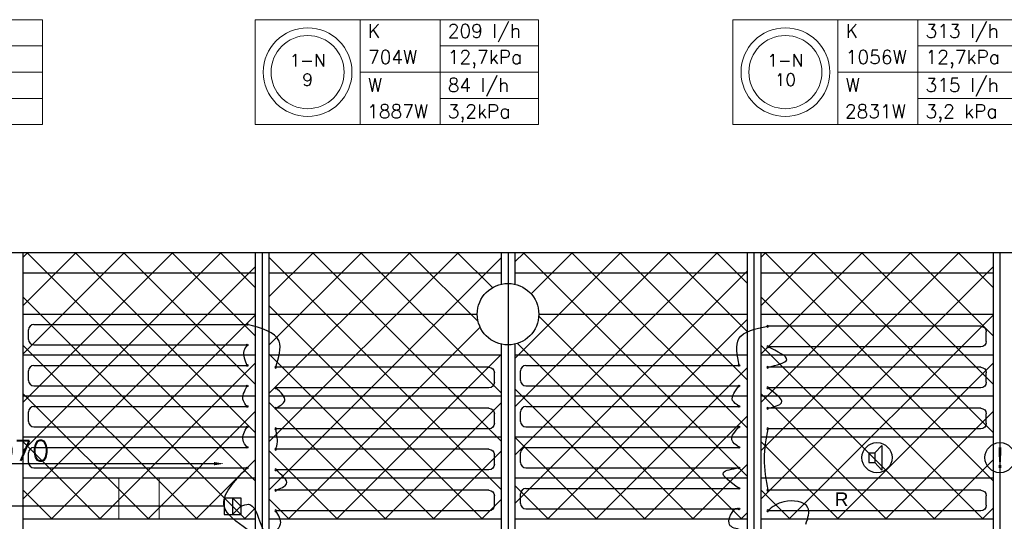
# Model space of a CAD drawing. Extents: x 7383 to 861143, y -570072 to -203000.
# Tile 14 of 30: x 446870 to 454075, y -252184 to -248513. Entities that reach past the tile are written whole.
import ezdxf
from ezdxf.enums import TextEntityAlignment as Align

# ---------------------------------------------------------------- set-up
doc = ezdxf.new("R2010")
doc.units = 0
doc.header["$LTSCALE"] = 25
doc.layers.get('0').update_dxf_attribs({"linetype": 'CONTINUOUS'})
doc.layers.get('DEFPOINTS').update_dxf_attribs({"linetype": 'CONTINUOUS'})
for name, color, linetype in [('000Vermogens2', 7, 'CONTINUOUS'), ('KP-bandraster', 5, 'CONTINUOUS'), ('KP-koppelingen', 6, 'CONTINUOUS'), ('KP-leidingen(retour)', 1, 'CONTINUOUS'), ('KP-lucht centreline', 2, 'CONTINUOUS'), ('KP-maatvoering', 7, 'CONTINUOUS'), ('KP-Melders', 3, 'CONTINUOUS'), ('KP-Oppervlak', 3, 'CONTINUOUS'), ('KP-panelen', 1, 'CONTINUOUS'), ('KP-registers', 4, 'CONTINUOUS'), ('KP-slangen', 7, 'CONTINUOUS'), ('KP-tekst', 7, 'CONTINUOUS')]:
    doc.layers.add(name, color=color, linetype=linetype)
doc.layers.add('KP-Aluminium', color=8, linetype='CONTINUOUS', lineweight=18)
doc.layers.add('KP-Lucht retour', color=3, linetype='CONTINUOUS', lineweight=18)
doc.styles.add('arial', font='ARIAL.TTF')
doc.styles.add('VERWOL-1', font='ROMANS.SHX')
doc.dimstyles.new('MARTIN', dxfattribs={"dimscale": 0, "dimtxt": 50, "dimasz": 75, "dimexe": 4, "dimexo": 4, "dimgap": 20, "dimtad": 1, "dimdec": 0, "dimrnd": 0.01, "dimzin": 1, "dimdsep": 46, "dimtxsty": 'VERWOL-1', "dimcen": -25, "dimdle": 1, "dimclrd": 7, "dimclre": 2, "dimclrt": 7, "dimadec": 0, "dimazin": 0, "dimtfac": 1, "dimtdec": 0, "dimtix": 1, "dimtofl": 0, "dimtmove": 0, "dimatfit": 3, "dimldrblk": 'OBLIQUE', "dimfxl": 0, "dimtvp": 33.333333, "dimtolj": 1, "dimtzin": 1, "dimarcsym": 0})
pattern_1 = [(45, (254512.9, -13162.46), (-176.7767, 176.7767), []), (135, (254512.9, -13162.46), (-176.7767, -176.7767), [])]

# ---------------------------------------------------------------- blocks, each defined once
blk = doc.blocks.new('Register A')
at = {"layer": 'KP-registers', "linetype": 'Continuous'}
for p, q in [((90, 225), (1644, 225)), ((50, 115), (50, 185)), ((90, 75), (1644, 75))]:
    blk.add_line(p, q, dxfattribs=at)
for centre in [(1650, 225), (1650, 75)]:
    blk.add_circle(centre, 6, dxfattribs=at)
for centre, start, end in [((90, 185), 90, 180), ((90, 115), 180, 270)]:
    blk.add_arc(centre, 40, start, end, dxfattribs=at)
blk = doc.blocks.new('*D56')
at = {"layer": 'DEFPOINTS', "color": 0, "linetype": 'Continuous', "transparency": 16777216}
for p in [(448365.9, -251762.1), (445295.5, -252073.4), (448365.9, -252073.4)]:
    blk.add_point(p, dxfattribs=at)
at = {"layer": 'KP-maatvoering', "color": 7, "linetype": 'Continuous', "lineweight": -2, "transparency": 16777216}
blk.add_line((445370.5, -251762.1), (448290.9, -251762.1), dxfattribs=at)
at = {"layer": 'KP-maatvoering', "color": 7, "linetype": 'Continuous', "transparency": 16777216}
for points in [[(445370.5, -251749.6), (445370.5, -251774.6), (445295.5, -251762.1)], [(448290.9, -251749.6), (448290.9, -251774.6), (448365.9, -251762.1)]]:
    blk.add_solid(points, dxfattribs=at)
at = {"layer": 'KP-maatvoering', "color": 7, "linetype": 'Continuous', "transparency": 16777216, "insert": (446830.7, -251667.1), "char_height": 150, "attachment_point": 5, "style": 'VERWOL-1'}
blk.add_mtext('\\A1;3070', dxfattribs=at)
blk = doc.blocks.new('_OBLIQUE')
at = {"color": 0, "linetype": 'ByBlock'}
blk.add_line((-0.5, -0.5), (0.5, 0.5), dxfattribs=at)

msp = doc.modelspace()

# ---------------------------------------------------------------- hatches: boundary and pattern name
at = {"layer": 'KP-Aluminium', "linetype": 'Continuous'}
h = msp.add_hatch(dxfattribs=at)
h.set_pattern_fill('ANSI37', color=256, scale=2000)
h.set_pattern_definition([(45, (249112.9, -13162.46), (-176.7767, 176.7767), []), (135, (249112.9, -13162.46), (-176.7767, -176.7767), [])])
h.paths.add_polyline_path([(448593.1, -250218.2), (446893.1, -250218.2), (446893.1, -250368.2), (448593.1, -250368.2)])
h.paths.add_polyline_path([(448593.1, -250368.2), (446893.1, -250368.2), (446893.1, -250668.2), (448593.1, -250668.2)])
h.paths.add_polyline_path([(448593.1, -250668.2), (446893.1, -250668.2), (446893.1, -250968.2), (448593.1, -250968.2)])
h.paths.add_polyline_path([(448593.1, -250968.2), (446893.1, -250968.2), (446893.1, -251268.2), (448593.1, -251268.2)])
h.paths.add_polyline_path([(448593.1, -251268.2), (446893.1, -251268.2), (446893.1, -251568.2), (448593.1, -251568.2)])
h.paths.add_polyline_path([(448593.1, -251568.2), (446893.1, -251568.2), (446893.1, -251868.2), (448593.1, -251868.2)])
h.paths.add_polyline_path([(448593.1, -251868.2), (446893.1, -251868.2), (446893.1, -252168.2), (448593.1, -252168.2)])
h = msp.add_hatch(dxfattribs=at)
h.set_pattern_fill('ANSI37', color=256, scale=2000)
h.set_pattern_definition([(45, (247312.9, -13162.46), (-176.7767, 176.7767), []), (135, (247312.9, -13162.46), (-176.7767, -176.7767), [])])
h.paths.add_polyline_path([(450393.1, -250218.2), (448693.1, -250218.2), (448693.1, -250368.2), (450393.1, -250368.2)])
h.paths.add_polyline_path([(450393.1, -250448.8), (450393.1, -250368.2), (448693.1, -250368.2), (448693.1, -250668.2), (450218.1, -250668.2, -0.350001)])
h.paths.add_polyline_path([(450218.1, -250668.2), (448693.1, -250668.2), (448693.1, -250968.2), (450393.1, -250968.2), (450393.1, -250887.6, -0.350001)])
h.paths.add_polyline_path([(450393.1, -250968.2), (448693.1, -250968.2), (448693.1, -251268.2), (450393.1, -251268.2)])
h.paths.add_polyline_path([(450393.1, -251268.2), (448693.1, -251268.2), (448693.1, -251568.2), (450393.1, -251568.2)])
h.paths.add_polyline_path([(450393.1, -251568.2), (448693.1, -251568.2), (448693.1, -251868.2), (450393.1, -251868.2)])
h.paths.add_polyline_path([(450393.1, -251868.2), (448693.1, -251868.2), (448693.1, -252168.2), (450393.1, -252168.2)])
h = msp.add_hatch(dxfattribs=at)
h.set_pattern_fill('ANSI37', color=256, scale=2000)
h.set_pattern_definition(pattern_1)
h.paths.add_polyline_path([(452193.1, -250218.2), (450493.1, -250218.2), (450493.1, -250368.2), (452193.1, -250368.2)])
h.paths.add_polyline_path([(452193.1, -250368.2), (450493.1, -250368.2), (450493.1, -250448.8, -0.350001), (450668.1, -250668.2), (452193.1, -250668.2)])
h.paths.add_polyline_path([(452193.1, -250668.2), (450668.1, -250668.2, -0.350001), (450493.1, -250887.6), (450493.1, -250968.2), (452193.1, -250968.2)])
h.paths.add_polyline_path([(452193.1, -250968.2), (450493.1, -250968.2), (450493.1, -251268.2), (452193.1, -251268.2)])
h.paths.add_polyline_path([(452193.1, -251268.2), (450493.1, -251268.2), (450493.1, -251568.2), (452193.1, -251568.2)])
h.paths.add_polyline_path([(452193.1, -251568.2), (450493.1, -251568.2), (450493.1, -251868.2), (452193.1, -251868.2)])
h.paths.add_polyline_path([(452193.1, -251868.2), (450493.1, -251868.2), (450493.1, -252168.2), (452193.1, -252168.2)])
h = msp.add_hatch(dxfattribs=at)
h.set_pattern_fill('ANSI37', color=256, scale=2000)
h.set_pattern_definition(pattern_1)
h.paths.add_polyline_path([(453993.1, -250218.2), (452293.1, -250218.2), (452293.1, -250368.2), (453993.1, -250368.2)])
h.paths.add_polyline_path([(453993.1, -250368.2), (452293.1, -250368.2), (452293.1, -250668.2), (453993.1, -250668.2)])
h.paths.add_polyline_path([(453993.1, -250668.2), (452293.1, -250668.2), (452293.1, -250968.2), (453993.1, -250968.2)])
h.paths.add_polyline_path([(453993.1, -250968.2), (452293.1, -250968.2), (452293.1, -251268.2), (453993.1, -251268.2)])
h.paths.add_polyline_path([(453993.1, -251268.2), (452293.1, -251268.2), (452293.1, -251568.2), (453993.1, -251568.2)])
h.paths.add_polyline_path([(453993.1, -251568.2), (452293.1, -251568.2), (452293.1, -251868.2), (453993.1, -251868.2)])
h.paths.add_polyline_path([(453993.1, -251868.2), (452293.1, -251868.2), (452293.1, -252168.2), (453993.1, -252168.2)])

# ---------------------------------------------------------------- linework, layer by layer
at = {"layer": '000Vermogens2', "linetype": 'Continuous', "lineweight": 0}
for p, q in [((444964.8, -248513.1), (447037.7, -248513.1)), ((447037.7, -248513.1), (447037.7, -249280.9)), ((448592.5, -248513.1), (448592.5, -249280.9)), ((448592.5, -248513.1), (450665.4, -248513.1)), ((449360.4, -248513.1), (449360.4, -249280.9)), ((449360.4, -248513.1), (449360.4, -249280.9)), ((449945.7, -248897), (449945.7, -248513.1)), ((450665.4, -248513.1), (450665.4, -249280.9)), ((452088.8, -248513.1), (452088.8, -249280.9)), ((452088.8, -248513.1), (454161.7, -248513.1)), ((452856.7, -248513.1), (452856.7, -249280.9)), ((452856.7, -248513.1), (452856.7, -249280.9)), ((453442, -248897), (453442, -248513.1)), ((446318, -248705.1), (447037.7, -248705.1)), ((449945.7, -248705.1), (450665.4, -248705.1)), ((453442, -248705.1), (454161.7, -248705.1)), ((445732.7, -248897), (447037.7, -248897)), ((449360.4, -248897), (450665.4, -248897)), ((449945.7, -248897), (449945.7, -249280.9)), ((452856.7, -248897), (454161.7, -248897)), ((452856.7, -248897), (454161.7, -248897)), ((453442, -248897), (453442, -249280.9)), ((446318, -249089), (447037.7, -249089)), ((449945.7, -249089), (450665.4, -249089)), ((453442, -249089), (454161.7, -249089)), ((444964.8, -249280.9), (447037.7, -249280.9)), ((448592.5, -249280.9), (450665.4, -249280.9)), ((452088.8, -249280.9), (454161.7, -249280.9))]:
    msp.add_line(p, q, dxfattribs=at)
for centre, radius in [((448976.5, -248897), 324.2), ((452472.8, -248897), 324.2), ((448976.5, -248897), 267.6), ((452472.8, -248897), 267.6)]:
    msp.add_circle(centre, radius, dxfattribs=at)
at = {"layer": 'KP-bandraster', "linetype": 'Continuous'}
for p, q in [((446893.1, -250218.2), (446893.1, -257718.2)), ((448593.1, -250218.2), (448593.1, -257718.2)), ((448693.1, -250218.2), (448693.1, -257718.2)), ((450393.1, -250218.2), (450393.1, -250448.8)), ((450493.1, -250218.2), (450493.1, -250448.8)), ((452193.1, -250218.2), (452193.1, -257718.2)), ((452293.1, -250218.2), (452293.1, -257718.2)), ((453993.1, -250218.2), (453993.1, -257718.2)), ((450393.1, -250887.6), (450393.1, -257048.8)), ((450493.1, -250887.6), (450493.1, -257048.8))]:
    msp.add_line(p, q, dxfattribs=at)
msp.add_circle((450443.1, -250668.2), 225, dxfattribs=at)
at = {"layer": 'KP-koppelingen', "linetype": 'Continuous'}
for p, q in [((448365.8, -252012.6), (448487.5, -252012.5)), ((448365.8, -252012.6), (448365.9, -252134.2)), ((448426.6, -252012.6), (448426.8, -252134.2)), ((448487.5, -252073.3), (448426.6, -252012.6)), ((448487.5, -252012.5), (448487.6, -252134.1)), ((448426.8, -252134.2), (448487.5, -252073.3)), ((448365.9, -252134.2), (448487.6, -252134.1))]:
    msp.add_line(p, q, dxfattribs=at)
at = {"layer": 'KP-leidingen(retour)', "linetype": 'Continuous'}
msp.add_line((448365.9, -252073.4), (443578.1, -252073.4), dxfattribs=at)
at = {"layer": 'KP-lucht centreline', "linetype": 'Continuous'}
for p, q in [((448643.1, -250218.2), (448643.1, -257718.2)), ((450443.1, -250218.2), (450443.1, -257718.2)), ((452243.1, -250218.2), (452243.1, -257718.2)), ((454043.1, -250218.2), (454043.1, -257718.2))]:
    msp.add_line(p, q, dxfattribs=at)
at = {"layer": 'KP-Lucht retour', "linetype": 'Continuous'}
for p, q in [((447595.4, -251868.2), (447595.1, -252168.2)), ((447891.2, -251868.2), (447595.4, -251868.2)), ((447891.5, -252168.2), (447891.2, -251868.2)), ((447595.1, -252168.2), (447823.1, -252168.2)), ((447823.1, -252168.2), (447891.5, -252168.2))]:
    msp.add_line(p, q, dxfattribs=at)
at = {"layer": 'KP-Melders', "linetype": 'Continuous'}
for p, q in [((453126.2, -251683.7), (453178.3, -251628.4)), ((453178.3, -251628.4), (453178.3, -251809.1)), ((453083.2, -251683.7), (453126.2, -251683.7)), ((453083.2, -251683.7), (453083.2, -251753.7)), ((453126.2, -251683.7), (453126.2, -251753.7)), ((453083.2, -251753.7), (453126.2, -251753.7)), ((453083.2, -251753.7), (453126.2, -251753.7)), ((453126.2, -251753.7), (453178.3, -251809.1))]:
    msp.add_line(p, q, dxfattribs=at)
for centre in [(453143.1, -251718.2), (454043.1, -251718.2)]:
    msp.add_circle(centre, 110, dxfattribs=at)
at = {"layer": 'KP-Oppervlak', "linetype": 'Continuous'}
msp.add_line((490493.1, -250218.2), (421193.1, -250218.2), dxfattribs=at)
at = {"layer": 'KP-panelen', "linetype": 'Continuous'}
for p, q in [((448593.1, -250368.2), (446893.1, -250368.2)), ((450393.1, -250368.2), (448693.1, -250368.2)), ((452193.1, -250368.2), (450493.1, -250368.2)), ((453993.1, -250368.2), (452293.1, -250368.2)), ((446893.1, -250668.2), (448593.1, -250668.2)), ((448693.1, -250668.2), (450218.1, -250668.2)), ((450668.1, -250668.2), (452193.1, -250668.2)), ((452293.1, -250668.2), (453993.1, -250668.2)), ((448593.1, -250968.2), (446893.1, -250968.2)), ((450393.1, -250968.2), (448693.1, -250968.2)), ((452193.1, -250968.2), (450493.1, -250968.2)), ((453993.1, -250968.2), (452293.1, -250968.2)), ((448593.1, -251268.2), (446893.1, -251268.2)), ((450393.1, -251268.2), (448693.1, -251268.2)), ((452193.1, -251268.2), (450493.1, -251268.2)), ((453993.1, -251268.2), (452293.1, -251268.2)), ((448593.1, -251568.2), (446893.1, -251568.2)), ((450393.1, -251568.2), (448693.1, -251568.2)), ((452193.1, -251568.2), (450493.1, -251568.2)), ((453993.1, -251568.2), (452293.1, -251568.2)), ((448593.1, -251868.2), (446893.1, -251868.2)), ((450393.1, -251868.2), (448693.1, -251868.2)), ((452193.1, -251868.2), (450493.1, -251868.2)), ((453993.1, -251868.2), (452293.1, -251868.2)), ((448593.1, -252168.2), (446893.1, -252168.2)), ((450393.1, -252168.2), (448693.1, -252168.2)), ((452193.1, -252168.2), (450493.1, -252168.2)), ((453993.1, -252168.2), (452293.1, -252168.2))]:
    msp.add_line(p, q, dxfattribs=at)
at = {"layer": 'KP-slangen', "linetype": 'Continuous'}
for points in [[(448743.2, -251056.9), (448767.5, -250865.3), (448533.9, -250743.2)], [(452133.9, -251043.2), (452132.5, -250846.8), (452343.2, -250756.9)], [(448533.9, -250893.2), (448510.9, -250936.6), (448533.9, -251043.2)], [(452343.2, -251056.9), (452483, -251001.4), (452343.2, -250906.9)], [(448533.9, -251343.2), (448506.5, -251301.6), (448533.9, -251193.2)], [(448743.2, -251356.9), (448808.8, -251302.7), (448743.2, -251206.9)], [(452133.9, -251343.2), (452087, -251298.7), (452133.9, -251193.2)], [(452343.2, -251356.9), (452444.6, -251315.8), (452343.2, -251206.9)], [(448533.9, -251643.2), (448504.2, -251589.6), (448533.9, -251493.2)], [(448743.2, -251656.9), (448750.8, -251633), (448743.2, -251506.9)], [(452133.9, -251643.2), (452080.9, -251588.4), (452133.9, -251493.2)], [(452343.2, -251506.9), (452317.3, -251725.1), (452343.2, -251956.9)], [(448533.9, -252243.2), (448365.9, -252073.4), (448533.9, -251793.2)], [(448743.2, -251956.9), (448822.2, -251910.7), (448743.2, -251806.9)], [(452133.9, -251943.2), (452020.3, -251827.7), (452133.9, -251793.2)], [(452622.6, -252204.5), (452638.2, -252084.2), (452462.2, -252040.3), (452343.2, -252106.9)], [(448487.5, -252073.3), (448544.2, -252059.5), (448624.6, -252179.9), (448707.1, -252353.9), (448743.2, -252406.9)], [(452133.9, -252243.2), (452060.7, -252197.9), (452133.9, -252093.2), (452135.8, -252095.2)], [(448743.2, -252256.9), (448778.5, -252203.3), (448743.2, -252106.9)]]:
    msp.add_spline(points, degree=3, dxfattribs=at)

# ---------------------------------------------------------------- block references
at = {"layer": 'KP-registers', "linetype": 'Continuous'}
for p in [(446883.9, -250968.2), (446883.9, -251268.2), (450483.9, -251268.2), (446883.9, -251568.2), (450483.9, -251568.2), (446883.9, -251868.2), (450483.9, -251868.2), (450483.9, -252168.2)]:
    msp.add_blockref('Register A', p, dxfattribs=at)
at = {"layer": 'KP-registers', "linetype": 'Continuous', "xscale": -1}
for p in [(453993.2, -250981.9), (450393.2, -251281.9), (453993.2, -251281.9), (450393.2, -251581.9), (453993.2, -251581.9), (450393.2, -251881.9), (450393.2, -252181.9), (453993.2, -252181.9)]:
    msp.add_blockref('Register A', p, dxfattribs=at)

# ---------------------------------------------------------------- texts
at = {"layer": '000Vermogens2', "linetype": 'Continuous', "lineweight": 0, "style": 'VERWOL-1'}
for s, p in [('K', (449418.2, -248645.2)), ('209 l/h', (450001.9, -248645.2)), ('K', (452914.5, -248645.2)), ('313 l/h', (453498.2, -248645.2)), ('704W', (449418.2, -248837.1)), ('12,7kPa', (450001.9, -248837.1)), ('1056W', (452914.5, -248837.1)), ('12,7kPa', (453498.2, -248837.1)), ('84 l/h', (450001.9, -249041.5)), ('315 l/h', (453498.2, -249041.5)), ('W', (449418.2, -249041.5)), ('W', (452914.5, -249041.5)), ('1887W', (449412.1, -249233.4)), ('3,2kPa', (450001.9, -249233.4)), ('2831W', (452908.4, -249233.4)), ('3,2 kPa', (453498.2, -249233.4))]:
    msp.add_text(s, height=100, dxfattribs=at).set_placement(p)
for s, p in [('1-N', (448976.5, -248810.4)), ('1-N', (452472.8, -248810.4)), ('9', (448976.5, -248952.1)), ('10', (452472.8, -248952.1))]:
    msp.add_text(s, height=90, dxfattribs=at).set_placement(p, align=Align.MIDDLE_CENTER)
at = {"layer": 'KP-Melders', "linetype": 'Continuous', "insert": (454043.1, -251718.2), "char_height": 150, "attachment_point": 5, "style": 'arial'}
msp.add_mtext('\\A1;!', dxfattribs=at)
at = {"layer": 'KP-tekst', "linetype": 'Continuous', "insert": (452883.7, -252022.3), "char_height": 100, "attachment_point": 5, "style": 'arial'}
msp.add_mtext('\\A1;R', dxfattribs=at)

# ---------------------------------------------------------------- dimensions: what is measured, and where the dimension line sits
at = {"layer": 'KP-maatvoering', "linetype": 'Continuous'}
dim = msp.add_linear_dim(base=(448365.9, -251762.1), p1=(445295.5, -252073.4), p2=(448365.9, -252073.4), dimstyle='MARTIN', override={"dimscale": 1, "dimtxt": 150, "dimse1": 1, "dimse2": 1}, dxfattribs=at)
dim.commit()
dim.dimension.update_dxf_attribs({"geometry": '*D56', "text_midpoint": (446830.7, -251667.1)})

doc.saveas('drawing.dxf')
